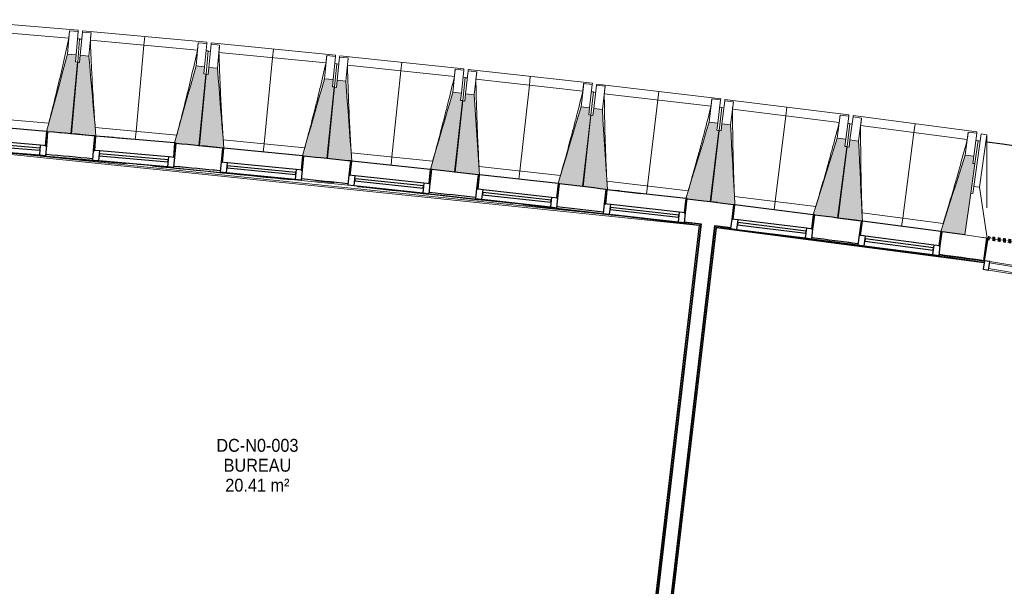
# Model space of a CAD drawing. Header units: millimetres. Extents: x 1909 to 61055, y -36590 to 14615.
# Tile 26 of 42: x 30325 to 37185, y -17809 to -13859. Entities that reach past the tile are written whole.
import ezdxf

# ---------------------------------------------------------------- set-up
doc = ezdxf.new("R2010")
doc.units = ezdxf.units.MM
doc.linetypes.add('Tiret', pattern=[2.5, 1.25, -1.25])
doc.layers.add('A-AREA', color=4, linetype='Tiret', lineweight=100, true_color=0x00ffff)
for name, color, linetype, lineweight in [('A-AREA-IDEN', 7, 'Continuous', 30), ('A-COLS', 7, 'Continuous', 18), ('A-FLOR', 7, 'Continuous', 25), ('A-FLOR-HRAL', 7, 'Continuous', 18), ('A-GENM', 7, 'Continuous', 18), ('A-GLAZ', 7, 'Continuous', 25), ('A-GLAZ-CURT', 7, 'Continuous', 18), ('A-GLAZ-CWMG', 7, 'Continuous', 18), ('A-WALL', 7, 'Continuous', 25), ('I-WALL', 7, 'Continuous', 25), ('S-BEAM', 7, 'Continuous', 18)]:
    doc.layers.add(name, color=color, linetype=linetype, lineweight=lineweight)
doc.styles.add('Arial_1', font='arial.ttf', dxfattribs={"width": 0.9, "height": 90})

# ---------------------------------------------------------------- blocks, each defined once
blk = doc.blocks.new('Panneau système - Vitré-356748-2021_015_1111_DCE_1_50_N0 FINI_SSI_GEN')
at = {"layer": 'A-GLAZ-CURT'}
for p, q in [((664, 20), (-664, 20)), ((-664, 20), (-664, -20)), ((664, -20), (664, 20)), ((-664, -20), (664, -20))]:
    blk.add_line(p, q, dxfattribs=at)
blk = doc.blocks.new('Meneau rectangulaire - AWS60_60x70-367281-2021_015_1111_DCE_1_50_N0 FINI_SSI_GEN')
at = {"layer": 'A-GLAZ-CWMG'}
for p, q in [((-2574.7, -15545.4), (-1263.7, -15757.4)), ((-2584.2, -15604.6), (-1273.3, -15816.6))]:
    blk.add_line(p, q, dxfattribs=at)
blk = doc.blocks.new('Meneau rectangulaire - AWS60_60x38-356571-2021_015_1111_DCE_1_50_N0 FINI_SSI_GEN')
at = {"layer": 'A-GLAZ-CWMG', "lineweight": 25}
for p, q in [((-38, 30), (0, 30)), ((-38, -30), (-38, 30)), ((0, 30), (0, -30)), ((0, -30), (-38, -30))]:
    blk.add_line(p, q, dxfattribs=at)
blk = doc.blocks.new('12_CORNIERE HABILLAGE - 12_CORNIERE HABILLAGE-370872-2021_015_1111_DCE_1_50_N0 FINI_SSI_GEN')
at = {"layer": 'A-GENM', "color": 8, "true_color": 0x808080}
for p, q in [((-3488.8, 158), (-3444.1, 158)), ((-3442.1, 160), (-3449.6, 160)), ((-3444.1, 158), (-3444.1, 0)), ((-3442.1, 0), (-3442.1, 160)), ((-3444.1, 0), (-3442.1, 0))]:
    blk.add_line(p, q, dxfattribs=at)
blk = doc.blocks.new('XXX_VIDE FENETRE - 550-377501-2021_015_1111_DCE_1_50_N0 FINI_SSI_GEN')
at = {"layer": 'A-GLAZ'}
for p, q in [((-285, 0), (-285, -100)), ((-275, 0), (-285, 0)), ((275, 0), (-275, 0)), ((-275, -100), (-275, 0)), ((285, 0), (275, 0)), ((275, 0), (275, -100)), ((285, -100), (285, 0)), ((-285, -100), (-275, -100)), ((-240, -100), (-285, -100)), ((-285, -100), (-285, -167.5)), ((-240, -167.5), (-240, -100)), ((240, -100), (-240, -100)), ((240, -100), (240, -167.5)), ((285, -100), (240, -100)), ((275, -100), (285, -100)), ((285, -167.5), (285, -100)), ((-285, -167.5), (-240, -167.5)), ((-240, -167.5), (240, -167.5)), ((240, -167.5), (285, -167.5))]:
    blk.add_line(p, q, dxfattribs=at)
at = {"layer": 'A-GLAZ', "color": 173, "true_color": 0x5c63b1}
for p, q in [((240, -120), (-240, -120)), ((-240, -120), (-240, -135)), ((-240, -135), (240, -135)), ((240, -135), (240, -120))]:
    blk.add_line(p, q, dxfattribs=at)
blk = doc.blocks.new('Garde-corps - Garde-corps-505843-2021_015_1111_DCE_1_50_N0 FINI_SSI_GEN')
at = {"layer": 'A-FLOR-HRAL'}
for p, q in [((-9825.2, -14754.7), (-4600.3, -15294.7)), ((-9591.9, -14768.4), (-4588.7, -15285.5)), ((-8517.7, -14869.2), (-8488.4, -14872)), ((-8258.5, -14881.8), (-8097.5, -14897.3)), ((-8084.4, -14898.6), (-7936.5, -14913)), ((-7981.2, -14920.5), (-7771.3, -14941.2)), ((-7273.8, -14982.5), (-7144.3, -14995.9)), ((-6635.1, -15058.7), (-6618.7, -15060.5)), ((-6556.6, -15067.2), (-6458.6, -15077.8)), ((-6479.6, -15063.6), (-6333.6, -15079.5)), ((-6318.2, -15081.2), (-6156.9, -15099.1)), ((-4600.3, -15294.7), (-4938.3, -18181)), ((-4598.5, -15293.3), (-4936.9, -18182.8)), ((-4596.6, -15291.7), (-4935.4, -18184.8)), ((-4588.7, -15285.5), (-4929.1, -18192.7)), ((-4701.1, -15268.7), (-4595.5, -15281.7))]:
    blk.add_line(p, q, dxfattribs=at)
at = {"layer": 'A-FLOR-HRAL', "flags": 128}
for points in [[(-4600.3, -15294.7), (-4600.3, -15294.7), (-4600.2, -15294.6), (-4600.1, -15294.5), (-4599.9, -15294.3), (-4599.6, -15294.1), (-4599.4, -15294), (-4599.2, -15293.8), (-4598.9, -15293.6), (-4598.7, -15293.4), (-4598.5, -15293.3)], [(-4596.6, -15291.7), (-4592.6, -15288.6), (-4588.7, -15285.5)], [(-4588.7, -15285.5), (-4588.5, -15285.4), (-4588.2, -15285.2), (-4587.7, -15284.8), (-4587.2, -15284.4), (-4586.6, -15283.9), (-4586, -15283.4), (-4585.4, -15282.9)]]:
    blk.add_lwpolyline(points, dxfattribs=at)
at = {"layer": 'A-FLOR-HRAL'}
for radius, start, end in [(137273, 83.001273, 85.19666), (137271.2, 84.911937, 85.195943), (137269.6, 84.677453, 85.195271), (137283.1, 84.777165, 84.913087), (137269.6, 84.193646, 84.601317), (137283.1, 84.030833, 84.166322), (137269.6, 83.602126, 84.001978), (137271.2, 83.550483, 83.770246), (137269.6, 83.002675, 83.51766), (137283.1, 83.283636, 83.419558), (137271.2, 83.001996, 83.285881)]:
    blk.add_arc((-21322.9, -151541.9), radius, start, end, dxfattribs=at)
blk = doc.blocks.new('Garde-corps - Garde-corps-506028-2021_015_1111_DCE_1_50_N0 FINI_SSI_GEN')
at = {"layer": 'A-FLOR-HRAL'}
for p, q in [((-4835.2, -18259), (-4488.4, -15297.9)), ((-4488.4, -15297.9), (-4380.4, -15312)), ((-4834.3, -18312.6), (-4482.2, -15305.8)), ((-4832.8, -18314.6), (-4480.6, -15307.8)), ((-4831.3, -18316.4), (-4479.2, -15309.6)), ((-4480.6, -15307.8), (-4479.2, -15307.9)), ((-4479.2, -15309.6), (-2614.4, -15553.2)), ((-3815.2, -15385.8), (-3493.3, -15427.8)), ((-2928.1, -15501.6), (-2612.7, -15542.8)), ((-2615.8, -15539.3), (-2612.2, -15539.8))]:
    blk.add_line(p, q, dxfattribs=at)
at = {"layer": 'A-FLOR-HRAL', "flags": 128}
blk.add_lwpolyline([(-4482.2, -15305.8), (-4485.3, -15301.9), (-4488.4, -15297.9)], dxfattribs=at)
at = {"layer": 'A-FLOR-HRAL'}
for radius, start, end in [(137273, 82.166733, 82.953168), (137269.6, 82.166766, 82.951749), (137271.2, 82.16675, 82.559535)]:
    blk.add_arc((-21322.9, -151541.9), radius, start, end, dxfattribs=at)
for points, knots in [([(-4488.4, -15297.9), (-4488.4, -15297.9), (-4488.4, -15297.9), (-4488.5, -15297.8), (-4488.5, -15297.8), (-4488.6, -15297.7), (-4488.6, -15297.6), (-4488.7, -15297.5), (-4488.8, -15297.4), (-4488.8, -15297.3), (-4488.9, -15297.2), (-4489, -15297.1), (-4489.1, -15297), (-4489.2, -15296.8), (-4489.3, -15296.7), (-4489.5, -15296.5), (-4489.6, -15296.4), (-4489.7, -15296.3), (-4489.8, -15296.1), (-4490.1, -15295.7), (-4490.5, -15295.2), (-4490.9, -15294.7), (-4491, -15294.5)], [0, 0, 0, 0, 0.071429, 0.107143, 0.142857, 0.178571, 0.214286, 0.25, 0.285714, 0.321429, 0.357143, 0.392857, 0.428571, 0.464286, 0.5, 0.535714, 0.571429, 0.607143, 0.642857, 0.714286, 0.857143, 1, 1, 1, 1]), ([(-4479.2, -15309.6), (-4479.2, -15309.6), (-4479.2, -15309.6), (-4479.3, -15309.5), (-4479.4, -15309.4), (-4479.5, -15309.3), (-4479.6, -15309.1), (-4479.8, -15308.9), (-4479.9, -15308.7), (-4480.1, -15308.5), (-4480.3, -15308.3), (-4480.4, -15308), (-4480.6, -15307.9), (-4480.6, -15307.8)], [0.075, 0.075, 0.075, 0.075, 0.15, 0.2125, 0.275, 0.35, 0.425, 0.5, 0.6, 0.7, 0.775, 0.85, 1, 1, 1, 1])]:
    blk.add_open_spline(points, degree=3, knots=knots, dxfattribs=at)
blk = doc.blocks.new('B02_ARC_rvt-1-2021_015_1111_DCE_1_50_N0 FINI_SSI_GEN')
at = {"layer": 'A-AREA'}
blk.add_line((-2594, -15380.8), (-2588.7, -15381.5), dxfattribs=at)
blk.add_arc((-21322.9, -151541.9), 137443.1, 79.294939, 82.165076, dxfattribs=at)
at = {"layer": 'A-FLOR'}
for p, q in [((-9044.9, -14648.3), (-9054.9, -14647.4)), ((-6460.5, -14904.7), (-6462.9, -14904.4)), ((-7208.7, -14986.2), (-7273.6, -14979.6)), ((-7143.9, -14993), (-7207.8, -14986.3)), ((-5153.7, -15053.2), (-5179.4, -15050.1)), ((-3557.9, -15413.1), (-3562.8, -15412.4)), ((-3539.6, -15415.4), (-3545.1, -15414.7))]:
    blk.add_line(p, q, dxfattribs=at)
at = {"layer": 'A-WALL'}
for p, q in [((-4566.6, -15123.2), (-4566.7, -15124)), ((-4472.3, -15134.2), (-4566.6, -15123.2)), ((-4472.4, -15135.6), (-4472.3, -15134.2)), ((-4585.3, -15282.9), (-4926.5, -18196)), ((-4832.1, -18207), (-4491, -15294.5))]:
    blk.add_line(p, q, dxfattribs=at)
at = {"layer": 'I-WALL'}
for p, q in [((-8812.7, -14671.1), (-8812.5, -14669.3)), ((-5249.5, -15043.6), (-5249.3, -15041.9)), ((-5239.5, -15043), (-5006.2, -15070.7)), ((-2747.4, -15359.8), (-2906.6, -15338.2)), ((-2615.8, -15539.3), (-2594.1, -15381.3))]:
    blk.add_line(p, q, dxfattribs=at)
at = {"layer": 'I-WALL', "flags": 128}
for points in [[(-4566.7, -15124), (-4625, -15116.8), (-4683.3, -15109.7)], [(-4360.1, -15149.5), (-4416.3, -15142.6), (-4472.4, -15135.6)], [(-4701.1, -15268.7), (-4643.2, -15275.8), (-4585.3, -15282.9)], [(-4491, -15294.5), (-4435.5, -15301.4), (-4379.9, -15308.3)]]:
    blk.add_lwpolyline(points, dxfattribs=at)
at = {"layer": 'I-WALL'}
for radius, start, end in [(137443.1, 84.777576, 84.91334), (137443.1, 84.671198, 84.773454), (137443.1, 84.404192, 84.539953), (137283.1, 84.777165, 84.913087), (137443.1, 84.03081, 84.166576), (137283.1, 84.404215, 84.539265), (137443.1, 83.657428, 83.793194), (137283.1, 84.030833, 84.166323), (137443.1, 83.284048, 83.419812), (137283.1, 83.657451, 83.79294), (137283.1, 83.283636, 83.419558), (137443.1, 82.537283, 82.673048), (137283.1, 82.537305, 82.672794), (137283.1, 82.168129, 82.299412)]:
    blk.add_arc((-21322.9, -151541.9), radius, start, end, dxfattribs=at)
at = {"layer": 'A-FLOR-HRAL', "lineweight": 18}
for name in ['Garde-corps - Garde-corps-505843-2021_015_1111_DCE_1_50_N0 FINI_SSI_GEN', 'Garde-corps - Garde-corps-506028-2021_015_1111_DCE_1_50_N0 FINI_SSI_GEN']:
    blk.add_blockref(name, (0, 0), dxfattribs=at)
at = {"layer": 'A-GENM', "lineweight": 18, "rotation": 350.8152769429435}
blk.add_blockref('12_CORNIERE HABILLAGE - 12_CORNIERE HABILLAGE-370872-2021_015_1111_DCE_1_50_N0 FINI_SSI_GEN', (785.8, -16088.8), dxfattribs=at)
at = {"layer": 'A-GLAZ', "lineweight": 18}
for p, rotation in [((-9420.8, -14614.9), 355.1300079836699), ((-8528.7, -14695.3), 355.1300079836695), ((-7637.2, -14781.6), 354.383875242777), ((-6746.2, -14873.7), 354.0108088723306), ((-5855.9, -14971.6), 353.6377425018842), ((-4966.3, -15075.2), 353.6377425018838), ((-4077.3, -15184.7), 352.8916097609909), ((-3189.1, -15299.9), 352.5185433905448)]:
    blk.add_blockref('XXX_VIDE FENETRE - 550-377501-2021_015_1111_DCE_1_50_N0 FINI_SSI_GEN', p, dxfattribs=dict(at, rotation=rotation))
at = {"layer": 'A-GLAZ-CURT', "lineweight": 18, "rotation": 170.8152769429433}
blk.add_blockref('Panneau système - Vitré-356748-2021_015_1111_DCE_1_50_N0 FINI_SSI_GEN', (-1924, -15681), dxfattribs=at)
at = {"layer": 'A-GLAZ-CWMG', "lineweight": 18, "extrusion": (0, 0, -1), "rotation": 9.184723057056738}
blk.add_blockref('Meneau rectangulaire - AWS60_60x38-356571-2021_015_1111_DCE_1_50_N0 FINI_SSI_GEN', (2617, -15569), dxfattribs=at)
at = {"layer": 'A-GLAZ-CWMG', "lineweight": 18}
blk.add_blockref('Meneau rectangulaire - AWS60_60x70-367281-2021_015_1111_DCE_1_50_N0 FINI_SSI_GEN', (0, 0), dxfattribs=at)
blk = doc.blocks.new('20_MUR PREFA_01 - Type 1-3119337-2021_015_1111_DCE_1_50_N0 FINI_SSI_GEN')
at = {"layer": 'A-GENM'}
for p, q in [((0, 722.1), (0, 661.4)), ((0, 661.4), (0, 58.5)), ((0, 0.7), (0, 58.5))]:
    blk.add_line(p, q, dxfattribs=at)
blk = doc.blocks.new('26_POTEAU GAUCHE - MODULE_05-3157953-2021_015_1111_DCE_1_50_N0 FINI_SSI_GEN')
at = {"layer": 'A-COLS'}
for p, q in [((-435, 713), (-395, 713)), ((-435, 344), (-435, 713)), ((-395, 713), (-324.2, 208.1)), ((-395, 344), (-395, 713)), ((-450, 663), (-435, 663)), ((-450, 294), (-450, 500.9)), ((-435, 294), (-435, 344)), ((-435, 344), (-395, 344)), ((-395, 344), (-295, 0)), ((-450, 0), (-450, 294)), ((-450, 294), (-435, 294)), ((-295, 0), (-450, 0))]:
    blk.add_line(p, q, dxfattribs=at)
blk = doc.blocks.new('B02_DC_STR_rvt-1-2021_015_1111_DCE_1_50_N0 FINI_SSI_GEN')
at = {"layer": 'S-BEAM', "lineweight": 5, "true_color": 0x787878}
for points in [[(-8972.4, -14653.8), (-8929.9, -14154.7), (-8944.9, -14153.4), (-8940.6, -14103.6), (-9000.4, -14098.5), (-9146.6, -14638.2), (-9136.8, -14639.1), (-9136.8, -14639.8), (-9073.6, -14645.1)], [(-8802.6, -14670.9), (-8851.8, -14113.2), (-8911.6, -14107.7), (-8916.2, -14157.5), (-8931.1, -14156.1), (-8976.9, -14654.9), (-8808.8, -14670.3)], [(-8080.6, -14737.1), (-8034.9, -14238.3), (-8049.8, -14237), (-8045.2, -14187.2), (-8105, -14181.7), (-8254.2, -14718.7), (-8244.7, -14719.5), (-8244.7, -14722.1), (-8100.7, -14735.3)], [(-7911, -14754.7), (-7956.5, -14197.3), (-8016.2, -14191.5), (-8021.1, -14241.2), (-8036.1, -14239.8), (-8085.1, -14738.3), (-7920.9, -14754.4), (-7920.8, -14753.7), (-7916.6, -14754.1)], [(-7189.4, -14826.3), (-7140.4, -14327.8), (-7155.3, -14326.4), (-7150.4, -14276.6), (-7210.1, -14270.7), (-7363.4, -14808.5), (-7353.5, -14809.5), (-7353.5, -14810.2), (-7286.8, -14816.7)], [(-7019.9, -14845), (-7061.8, -14287.3), (-7121.5, -14281.1), (-7126.7, -14330.8), (-7141.6, -14329.2), (-7193.9, -14827.4), (-7029.8, -14844.6), (-7029.7, -14843.9), (-7025.1, -14844.4)], [(-6298.8, -14921.3), (-6246.5, -14423.1), (-6261.4, -14421.6), (-6256.2, -14371.9), (-6315.9, -14365.6), (-6472.6, -14902.4), (-6462.8, -14903.4), (-6462.8, -14904.1), (-6312.6, -14919.9)], [(-6129.3, -14941.1), (-6167.6, -14383.2), (-6227.3, -14376.5), (-6232.8, -14426.2), (-6247.7, -14424.6), (-6303.2, -14922.4), (-6139.2, -14940.7), (-6138.9, -14940), (-6134.1, -14940.5)], [(-5408.8, -15022.1), (-5353.3, -14524.3), (-5368.2, -14522.6), (-5362.6, -14472.9), (-5422.3, -14466.3), (-5582.5, -15002), (-5572.7, -15003.1), (-5572.7, -15003.8), (-5502.5, -15011.7)], [(-5239.4, -15043.7), (-5274.1, -14484.8), (-5333.7, -14477.8), (-5339.6, -14527.4), (-5354.5, -14525.7), (-5413.2, -15023.1), (-5239.6, -15043.6)], [(-4519.4, -15128.7), (-4460.7, -14631.2), (-4475.6, -14629.5), (-4469.7, -14579.8), (-4529.3, -14572.8), (-4692.5, -15105.7), (-4683, -15106.8), (-4683, -15109.4), (-4524.4, -15128.1)], [(-4350.3, -15150.6), (-4381.3, -14592.3), (-4440.9, -14584.9), (-4447, -14634.5), (-4461.9, -14632.6), (-4523.9, -15129.7), (-4360.2, -15150.1), (-4360.1, -15149.4), (-4354.1, -15150.2)], [(-3630.8, -15241), (-3568.8, -14744), (-3583.7, -14742.1), (-3577.5, -14692.5), (-3637.1, -14685.1), (-3804.3, -15218.7), (-3794.5, -15220), (-3794.5, -15220.6), (-3720.8, -15229.8)], [(-3461.8, -15264.1), (-3489.2, -14705.6), (-3548.7, -14697.8), (-3555.2, -14747.3), (-3570.1, -14745.4), (-3635.3, -15242), (-3471.7, -15263.5), (-3471.6, -15262.8), (-3465.2, -15263.7)], [(-2747.3, -15358.6), (-2678.8, -14864), (-2678, -14864.1), (-2677.8, -14862.6), (-2692.6, -14860.6), (-2686.1, -14811), (-2745.6, -14803.2), (-2916.3, -15335.7), (-2906.5, -15337), (-2906.5, -15337.7), (-2747.5, -15358.6)]]:
    blk.add_hatch(color=8, dxfattribs=at).paths.add_polyline_path(points)
at = {"layer": 'A-FLOR'}
blk.add_arc((-21384.2, -152545.4), 139107.1, 79.323004, 82.237507, dxfattribs=at)
at = {"layer": 'S-BEAM'}
for p, q in [((-8926.1, -13933), (-9792.9, -13859.2)), ((-8991.2, -13988.3), (-9738.1, -13924.7)), ((-8986.6, -13937), (-9000.4, -14098.5)), ((-8986.7, -13937.2), (-8986.6, -13937)), ((-8986.6, -13937), (-8926.8, -13942.1)), ((-8926.8, -13942.1), (-8940.6, -14103.6)), ((-8916.1, -13993.2), (-8931.1, -13991.9)), ((-8916.1, -13993.2), (-8929.9, -14154.7)), ((-8926.1, -13933), (-8926.8, -13942.1)), ((-8901.3, -13996), (-8916.3, -13994.7)), ((-8911.6, -14107.7), (-8896.8, -13946.3)), ((-8896.8, -13946.3), (-8896, -13937.2)), ((-8896.8, -13946.3), (-8837, -13951.7)), ((-8029.6, -14016.7), (-8896, -13937.2)), ((-8851.8, -14113.2), (-8837, -13951.7)), ((-8837, -13951.7), (-8837, -13952)), ((-8095.1, -14071.6), (-8841.5, -14003.1)), ((-8090.2, -14020.3), (-8105, -14181.7)), ((-8090.2, -14020.3), (-8030.4, -14025.8)), ((-8090.2, -14020.5), (-8090.2, -14020.3)), ((-8030.4, -14025.8), (-8045.2, -14187.2)), ((-8029.6, -14016.7), (-8030.4, -14025.8)), ((-8016.2, -14191.5), (-8000.4, -14030.1)), ((-8000.4, -14030.1), (-7999.5, -14021.1)), ((-8000.4, -14030.1), (-7940.7, -14036)), ((-7133.7, -14106.3), (-7999.5, -14021.1)), ((-7956.5, -14197.3), (-7940.7, -14036)), ((-7940.7, -14036), (-7940.7, -14036.3)), ((-8940.6, -14103.6), (-9000.4, -14098.5)), ((-8944.9, -14153.4), (-8940.6, -14103.6)), ((-8911.6, -14107.7), (-8916.2, -14157.5)), ((-8851.8, -14113.2), (-8911.6, -14107.7)), ((-8020.1, -14076.9), (-8035, -14075.5)), ((-8020.1, -14076.9), (-8034.9, -14238.3)), ((-8005.3, -14079.9), (-8020.2, -14078.4)), ((-7199.5, -14160.7), (-7945.5, -14087.4)), ((-7194.3, -14109.4), (-7210.1, -14270.7)), ((-7194.3, -14109.4), (-7134.6, -14115.3)), ((-7194.3, -14109.7), (-7194.3, -14109.4)), ((-7134.6, -14115.3), (-7150.4, -14276.6)), ((-7133.7, -14106.3), (-7134.6, -14115.3)), ((-7121.5, -14281.1), (-7104.5, -14119.9)), ((-7104.5, -14119.9), (-7103.6, -14110.9)), ((-7104.5, -14119.9), (-7044.9, -14126.1)), ((-6238.3, -14201.6), (-7103.6, -14110.9)), ((-7061.8, -14287.3), (-7044.9, -14126.1)), ((-7044.9, -14126.1), (-7044.9, -14126.4)), ((-8931.1, -14156.1), (-8976.9, -14654.9)), ((-8972.4, -14653.8), (-8929.9, -14154.7)), ((-8929.9, -14154.7), (-8944.9, -14153.4)), ((-8916.2, -14157.5), (-8931.1, -14156.1)), ((-8045.2, -14187.2), (-8105, -14181.7)), ((-8049.8, -14237), (-8045.2, -14187.2)), ((-8016.2, -14191.5), (-8021.1, -14241.2)), ((-7956.5, -14197.3), (-8016.2, -14191.5)), ((-7124.5, -14166.5), (-7140.4, -14327.8)), ((-7124.5, -14166.5), (-7139.4, -14165)), ((-7109.8, -14169.6), (-7124.7, -14168)), ((-6304.6, -14255.7), (-7050, -14177.4)), ((-8036.1, -14239.8), (-8085.1, -14738.3)), ((-8080.6, -14737.1), (-8034.9, -14238.3)), ((-8034.9, -14238.3), (-8049.8, -14237)), ((-8021.1, -14241.2), (-8036.1, -14239.8)), ((-6299, -14204.4), (-6315.9, -14365.6)), ((-6299, -14204.4), (-6239.3, -14210.6)), ((-6299, -14204.6), (-6299, -14204.4)), ((-6239.3, -14210.6), (-6256.2, -14371.9)), ((-6229.6, -14261.9), (-6246.5, -14423.1)), ((-6229.6, -14261.9), (-6244.5, -14260.4)), ((-6238.3, -14201.6), (-6239.3, -14210.6)), ((-6214.8, -14265.1), (-6229.7, -14263.5)), ((-6227.3, -14376.5), (-6209.3, -14215.4)), ((-6209.3, -14215.4), (-6208.3, -14206.4)), ((-6209.3, -14215.4), (-6149.7, -14222.1)), ((-5343.7, -14302.8), (-6208.3, -14206.4)), ((-6167.6, -14383.2), (-6149.7, -14222.1)), ((-6149.7, -14222.1), (-6149.7, -14222.3)), ((-7150.4, -14276.6), (-7210.1, -14270.7)), ((-7141.6, -14329.2), (-7193.9, -14827.4)), ((-7189.4, -14826.3), (-7140.4, -14327.8)), ((-7155.3, -14326.4), (-7150.4, -14276.6)), ((-7140.4, -14327.8), (-7155.3, -14326.4)), ((-7126.7, -14330.8), (-7141.6, -14329.2)), ((-7121.5, -14281.1), (-7126.7, -14330.8)), ((-7061.8, -14287.3), (-7121.5, -14281.1)), ((-5410.2, -14356.4), (-6155.2, -14273.4)), ((-5404.3, -14305.2), (-5422.3, -14466.3)), ((-5404.4, -14305.4), (-5404.3, -14305.2)), ((-5404.3, -14305.2), (-5344.7, -14311.8)), ((-5344.7, -14311.8), (-5362.6, -14472.9)), ((-5343.7, -14302.8), (-5344.7, -14311.8)), ((-5333.7, -14477.8), (-5314.7, -14316.8)), ((-5314.7, -14316.8), (-5313.7, -14307.8)), ((-5314.7, -14316.8), (-5255.1, -14323.8)), ((-4449.7, -14409.9), (-5313.7, -14307.8)), ((-5274.1, -14484.8), (-5255.1, -14323.8)), ((-5255.1, -14323.8), (-5255.1, -14324.1)), ((-6256.2, -14371.9), (-6315.9, -14365.6)), ((-6261.4, -14421.6), (-6256.2, -14371.9)), ((-6227.3, -14376.5), (-6232.8, -14426.2)), ((-6167.6, -14383.2), (-6227.3, -14376.5)), ((-5335.3, -14363.2), (-5353.3, -14524.3)), ((-5335.3, -14363.2), (-5350.2, -14361.5)), ((-5320.6, -14366.5), (-5335.5, -14364.7)), ((-4516.6, -14463), (-5260.9, -14375.1)), ((-6247.7, -14424.6), (-6303.2, -14922.4)), ((-6298.8, -14921.3), (-6246.5, -14423.1)), ((-6246.5, -14423.1), (-6261.4, -14421.6)), ((-6232.8, -14426.2), (-6247.7, -14424.6)), ((-5362.6, -14472.9), (-5422.3, -14466.3)), ((-5368.2, -14522.6), (-5362.6, -14472.9)), ((-4510.3, -14411.8), (-4529.3, -14572.8)), ((-4510.4, -14412.1), (-4510.3, -14411.8)), ((-4510.3, -14411.8), (-4450.7, -14418.8)), ((-4450.7, -14418.8), (-4469.7, -14579.8)), ((-4441.7, -14470.3), (-4460.7, -14631.2)), ((-4441.7, -14470.3), (-4456.6, -14468.5)), ((-4449.7, -14409.9), (-4450.7, -14418.8)), ((-4427, -14473.6), (-4441.9, -14471.8)), ((-4440.9, -14584.9), (-4420.8, -14424)), ((-4420.8, -14424), (-4419.7, -14415)), ((-4420.8, -14424), (-4361.3, -14431.4)), ((-3556.4, -14522.7), (-4419.7, -14415)), ((-4381.3, -14592.3), (-4361.3, -14431.4)), ((-4361.3, -14431.4), (-4361.3, -14431.7)), ((-9700.1, -14533.1), (-9131.6, -14581.5)), ((-5354.5, -14525.7), (-5413.2, -15023.1)), ((-5408.8, -15022.1), (-5353.3, -14524.3)), ((-5353.3, -14524.3), (-5368.2, -14522.6)), ((-5339.6, -14527.4), (-5354.5, -14525.7)), ((-5333.7, -14477.8), (-5339.6, -14527.4)), ((-5274.1, -14484.8), (-5333.7, -14477.8)), ((-3623.6, -14575.4), (-4367.4, -14482.6)), ((-3617, -14524.2), (-3637.1, -14685.1)), ((-3617.1, -14524.5), (-3617, -14524.2)), ((-3617, -14524.2), (-3557.5, -14531.7)), ((-3557.5, -14531.7), (-3577.5, -14692.5)), ((-3556.4, -14522.7), (-3557.5, -14531.7)), ((-3548.7, -14697.8), (-3527.6, -14537)), ((-3527.6, -14537), (-3526.4, -14528.1)), ((-3527.6, -14537), (-3468.1, -14544.8)), ((-2663.8, -14641.3), (-3526.4, -14528.1)), ((-8807.5, -14611.7), (-8239.4, -14663.8)), ((-4469.7, -14579.8), (-4529.3, -14572.8)), ((-4475.6, -14629.5), (-4469.7, -14579.8)), ((-4440.9, -14584.9), (-4447, -14634.5)), ((-4381.3, -14592.3), (-4440.9, -14584.9)), ((-3548.8, -14583.1), (-3568.8, -14744)), ((-3548.8, -14583.1), (-3563.7, -14581.3)), ((-3534.1, -14586.6), (-3549, -14584.7)), ((-3489.2, -14705.6), (-3468.1, -14544.8)), ((-2731.5, -14693.6), (-3474.6, -14596)), ((-3468.1, -14544.8), (-3468.1, -14545.1)), ((-9136.9, -14639.7), (-8972.4, -14653.8)), ((-8976.9, -14654.9), (-8802.6, -14670.9)), ((-8528.7, -14695.3), (-8802.7, -14670.2)), ((-4461.9, -14632.6), (-4523.9, -15129.7)), ((-4519.4, -15128.7), (-4460.7, -14631.2)), ((-4460.7, -14631.2), (-4475.6, -14629.5)), ((-4447, -14634.5), (-4461.9, -14632.6)), ((-2724.5, -14642.5), (-2745.6, -14803.2)), ((-2724.6, -14642.7), (-2724.5, -14642.5)), ((-2724.5, -14642.5), (-2665, -14650.3)), ((-2665, -14650.3), (-2686.1, -14811)), ((-2663.8, -14641.3), (-2665, -14650.3)), ((-8244.9, -14722.1), (-8080.6, -14737.1)), ((-8085.1, -14738.3), (-7920.9, -14754.4)), ((-7915.4, -14696.2), (-7347.6, -14752)), ((-3577.5, -14692.5), (-3637.1, -14685.1)), ((-3570.1, -14745.4), (-3635.3, -15242)), ((-3630.8, -15241), (-3568.8, -14744)), ((-3583.7, -14742.1), (-3577.5, -14692.5)), ((-3568.8, -14744), (-3583.7, -14742.1)), ((-3555.2, -14747.3), (-3570.1, -14745.4)), ((-3548.7, -14697.8), (-3555.2, -14747.3)), ((-3489.2, -14705.6), (-3548.7, -14697.8)), ((-2656.6, -14701.8), (-2677.8, -14862.6)), ((-2656.6, -14701.8), (-2671.5, -14699.9)), ((-7353.7, -14810.2), (-7189.4, -14826.3)), ((-7023.9, -14786.4), (-6456.5, -14846)), ((-2686.1, -14811), (-2745.6, -14803.2)), ((-2692.6, -14860.6), (-2686.1, -14811)), ((-7193.9, -14827.4), (-7029.8, -14844.6)), ((-6133, -14882.5), (-5566, -14945.7)), ((-2677.8, -14862.6), (-2692.6, -14860.6)), ((-2678, -14864.1), (-2677.8, -14862.6)), ((-6462.9, -14904.1), (-6298.8, -14921.3)), ((-6303.2, -14922.4), (-6139.2, -14940.7)), ((-5572.8, -15003.8), (-5408.8, -15022.1)), ((-5413.2, -15023.1), (-5239.4, -15043.7)), ((-5242.8, -14984.4), (-4676.2, -15051.3)), ((-4966.3, -15075.2), (-5239.5, -15043)), ((-4353.2, -15092), (-3787.1, -15162.6)), ((-4683.3, -15109.3), (-4519.4, -15128.7)), ((-4523.9, -15129.7), (-4360.2, -15150.1)), ((-3794.6, -15220.6), (-3630.8, -15241)), ((-3464.3, -15205.5), (-2898.7, -15279.8)), ((-3635.3, -15242), (-3471.7, -15263.5)), ((-2906.6, -15337.7), (-2747.2, -15358.6))]:
    blk.add_line(p, q, dxfattribs=at)
at = {"layer": 'S-BEAM', "flags": 128}
for points in [[(-8991.2, -13988.3), (-8990.3, -13978.1), (-8989.4, -13967.9), (-8988.5, -13957.7), (-8987.6, -13947.4), (-8986.7, -13937.2)], [(-8837, -13952), (-8837.9, -13962.2), (-8838.8, -13972.4), (-8839.7, -13982.7), (-8840.6, -13992.9), (-8841.5, -14003.1)], [(-8095.1, -14071.6), (-8094.1, -14061.4), (-8093.2, -14051.2), (-8092.2, -14041), (-8091.2, -14030.7), (-8090.2, -14020.5)], [(-7940.7, -14036.3), (-7941.6, -14046.5), (-7942.6, -14056.7), (-7943.5, -14066.9), (-7944.5, -14077.1), (-7945.5, -14087.4)], [(-9000.4, -14098.5), (-9018.7, -14166), (-9037, -14233.6), (-9055.3, -14301.1), (-9073.6, -14368.7), (-9091.9, -14436.2), (-9110.2, -14503.8), (-9128.5, -14571.4), (-9146.6, -14638.2)], [(-8802.6, -14670.9), (-8808.8, -14601.2), (-8814.9, -14531.5), (-8821.1, -14461.7), (-8827.2, -14392), (-8833.4, -14322.3), (-8839.5, -14252.6), (-8845.7, -14182.9), (-8851.8, -14113.2)], [(-7199.5, -14160.7), (-7198.5, -14150.5), (-7197.5, -14140.3), (-7196.4, -14130.1), (-7195.4, -14119.9), (-7194.3, -14109.7)], [(-7044.9, -14126.4), (-7045.9, -14136.6), (-7046.9, -14146.8), (-7048, -14157), (-7049, -14167.2), (-7050, -14177.4)], [(-8105, -14181.7), (-8123.7, -14249.1), (-8142.5, -14316.6), (-8161.2, -14384), (-8179.9, -14451.4), (-8198.7, -14518.9), (-8217.4, -14586.3), (-8236.2, -14653.7), (-8254.2, -14718.7)], [(-7911, -14754.7), (-7916.6, -14685.6), (-7922.3, -14615.9), (-7928, -14546.1), (-7933.7, -14476.4), (-7939.4, -14406.6), (-7945.1, -14336.8), (-7950.8, -14267.1), (-7956.5, -14197.3)], [(-6304.6, -14255.7), (-6303.5, -14245.4), (-6302.4, -14235.2), (-6301.2, -14225), (-6300.1, -14214.8), (-6299, -14204.6)], [(-6149.7, -14222.3), (-6150.8, -14232.5), (-6151.9, -14242.7), (-6153, -14252.9), (-6154.1, -14263.2), (-6155.2, -14273.4)], [(-7210.1, -14270.7), (-7229.3, -14338), (-7248.5, -14405.3), (-7267.7, -14472.7), (-7286.8, -14540), (-7306, -14607.3), (-7325.2, -14674.6), (-7344.4, -14741.9), (-7363.4, -14808.5)], [(-7019.9, -14845), (-7025.1, -14775.9), (-7030.3, -14706.1), (-7035.5, -14636.3), (-7040.8, -14566.5), (-7046, -14496.7), (-7051.3, -14426.9), (-7056.5, -14357.1), (-7061.8, -14287.3)], [(-5410.2, -14356.4), (-5409.1, -14346.2), (-5407.9, -14336), (-5406.7, -14325.8), (-5405.5, -14315.6), (-5404.4, -14305.4)], [(-5255.1, -14324.1), (-5256.3, -14334.3), (-5257.5, -14344.5), (-5258.6, -14354.7), (-5259.8, -14364.9), (-5260.9, -14375.1)], [(-6315.9, -14365.6), (-6335.5, -14432.8), (-6355.1, -14500), (-6374.7, -14567.1), (-6394.3, -14634.3), (-6414, -14701.5), (-6433.6, -14768.7), (-6453.2, -14835.9), (-6472.6, -14902.4)], [(-6129.3, -14941.1), (-6134.1, -14871.9), (-6138.9, -14802.1), (-6143.7, -14732.3), (-6148.5, -14662.5), (-6153.3, -14592.6), (-6158.1, -14522.8), (-6162.8, -14453), (-6167.6, -14383.2)], [(-5422.3, -14466.3), (-5442.3, -14533.3), (-5462.4, -14600.4), (-5482.4, -14667.4), (-5502.5, -14734.5), (-5522.5, -14801.5), (-5542.6, -14868.6), (-5562.6, -14935.7), (-5582.5, -15002)], [(-4516.6, -14463), (-4515.3, -14452.8), (-4514.1, -14442.6), (-4512.9, -14432.4), (-4511.6, -14422.2), (-4510.4, -14412.1)], [(-4361.3, -14431.7), (-4362.5, -14441.9), (-4363.7, -14452.1), (-4364.9, -14462.3), (-4366.2, -14472.5), (-4367.4, -14482.6)], [(-5239.4, -15043.7), (-5243.8, -14973.8), (-5248.1, -14903.9), (-5252.5, -14834.1), (-5256.8, -14764.2), (-5261.1, -14694.4), (-5265.5, -14624.5), (-5269.8, -14554.7), (-5274.1, -14484.8)], [(-3623.6, -14575.4), (-3622.3, -14565.2), (-3621, -14555), (-3619.7, -14544.9), (-3618.4, -14534.7), (-3617.1, -14524.5)], [(-4529.3, -14572.8), (-4549.8, -14639.7), (-4570.3, -14706.6), (-4590.8, -14773.5), (-4611.3, -14840.5), (-4631.8, -14907.4), (-4652.3, -14974.3), (-4672.7, -15041.2), (-4692.5, -15105.7)], [(-4350.3, -15150.6), (-4354.1, -15081.5), (-4358, -15011.6), (-4361.9, -14941.7), (-4365.8, -14871.8), (-4369.7, -14801.9), (-4373.6, -14732), (-4377.4, -14662.2), (-4381.3, -14592.3)], [(-3468.1, -14545.1), (-3469.4, -14555.3), (-3470.7, -14565.5), (-3472, -14575.7), (-3473.3, -14585.8), (-3474.6, -14596)], [(-2731.5, -14693.6), (-2730.1, -14683.4), (-2728.7, -14673.3), (-2727.3, -14663.1), (-2725.9, -14652.9), (-2724.6, -14642.7)], [(-3637.1, -14685.1), (-3658, -14751.9), (-3678.9, -14818.7), (-3699.9, -14885.5), (-3720.8, -14952.2), (-3741.7, -15019), (-3762.6, -15085.8), (-3783.6, -15152.6), (-3804.3, -15218.7)], [(-3468.7, -15124.7), (-3472.1, -15055.1), (-3475.5, -14985.2), (-3478.9, -14915.3), (-3482.4, -14845.4), (-3485.8, -14775.5), (-3489.2, -14705.6)], [(-2745.6, -14803.2), (-2767, -14869.9), (-2788.3, -14936.5), (-2809.7, -15003.2), (-2831, -15069.8), (-2852.4, -15136.5), (-2873.8, -15203.1), (-2895.1, -15269.8), (-2916.3, -15335.7)], [(-3461.8, -15264.1), (-3465.2, -15194.9), (-3468.7, -15125)]]:
    blk.add_lwpolyline(points, dxfattribs=at)
at = {"layer": 'S-BEAM'}
for points, knots in [([(-9131.7, -14581.5), (-9121.1, -14540.6), (-9105, -14477.4), (-9083.9, -14391.6), (-9066.4, -14319), (-9047.9, -14240.6), (-9022.1, -14128.6), (-9003.4, -14044.5), (-8991.2, -13988.3)], [0.0183438, 0.0183438, 0.0183438, 0.0183438, 0.2222222, 0.3333333, 0.4444444, 0.5833333, 0.7222222, 1, 1, 1, 1]), ([(-8841.5, -14003.1), (-8839.8, -14049.1), (-8837, -14117.9), (-8832.7, -14209.7), (-8828.8, -14284.4), (-8824.3, -14364.7), (-8818.9, -14450.8), (-8813.3, -14533.2), (-8809.3, -14586.8), (-8807.3, -14611.7)], [0, 0, 0, 0, 0.2222222, 0.3333333, 0.4444444, 0.5833333, 0.7222222, 0.8611111, 0.9816328, 0.9816328, 0.9816328, 0.9816328]), ([(-8239.5, -14663.9), (-8228.6, -14623), (-8212.1, -14559.9), (-8190.4, -14474.3), (-8172.4, -14401.7), (-8153.4, -14323.5), (-8126.9, -14211.6), (-8107.7, -14127.7), (-8095.1, -14071.6)], [0.0183438, 0.0183438, 0.0183438, 0.0183438, 0.2222222, 0.3333333, 0.4444444, 0.5833333, 0.7222222, 1, 1, 1, 1]), ([(-7945.5, -14087.4), (-7944.1, -14133.3), (-7941.7, -14202.2), (-7938, -14294), (-7934.6, -14368.7), (-7930.6, -14449.1), (-7925.8, -14535.2), (-7920.7, -14617.6), (-7917.1, -14671.3), (-7915.3, -14696.2)], [0, 0, 0, 0, 0.2222222, 0.3333333, 0.4444444, 0.5833333, 0.7222222, 0.8611111, 0.9816328, 0.9816328, 0.9816328, 0.9816328]), ([(-7347.8, -14752), (-7336.6, -14711.3), (-7319.7, -14648.2), (-7297.4, -14562.7), (-7278.9, -14490.3), (-7259.4, -14412.2), (-7232.2, -14300.5), (-7212.5, -14216.7), (-7199.5, -14160.7)], [0.0183438, 0.0183438, 0.0183438, 0.0183438, 0.2222222, 0.3333333, 0.4444444, 0.5833333, 0.7222222, 1, 1, 1, 1]), ([(-7050, -14177.4), (-7048.9, -14223.4), (-7047, -14292.3), (-7043.9, -14384.1), (-7041, -14458.9), (-7037.5, -14539.3), (-7033.3, -14625.4), (-7028.7, -14707.9), (-7025.4, -14761.5), (-7023.8, -14786.5)], [0, 0, 0, 0, 0.2222222, 0.3333333, 0.4444444, 0.5833333, 0.7222222, 0.8611111, 0.9816328, 0.9816328, 0.9816328, 0.9816328]), ([(-6456.6, -14846), (-6445.2, -14805.3), (-6427.9, -14742.4), (-6405.1, -14657), (-6386.1, -14584.7), (-6366.1, -14506.8), (-6338.2, -14395.2), (-6317.9, -14311.6), (-6304.6, -14255.7)], [0.0183438, 0.0183438, 0.0183438, 0.0183438, 0.2222222, 0.3333333, 0.4444444, 0.5833333, 0.7222222, 1, 1, 1, 1]), ([(-6155.2, -14273.4), (-6154.3, -14319.3), (-6152.9, -14388.2), (-6150.3, -14480.1), (-6148, -14554.8), (-6145, -14635.2), (-6141.3, -14721.4), (-6137.3, -14803.9), (-6134.3, -14857.6), (-6132.9, -14882.5)], [0, 0, 0, 0, 0.2222222, 0.3333333, 0.4444444, 0.5833333, 0.7222222, 0.8611111, 0.9816328, 0.9816328, 0.9816328, 0.9816328]), ([(-5566.1, -14945.7), (-5554.5, -14905.1), (-5536.7, -14842.3), (-5513.4, -14757.1), (-5493.9, -14685), (-5473.4, -14607.1), (-5444.7, -14495.8), (-5423.9, -14412.2), (-5410.2, -14356.4)], [0.0183438, 0.0183438, 0.0183438, 0.0183438, 0.2222222, 0.3333333, 0.4444444, 0.5833333, 0.7222222, 1, 1, 1, 1]), ([(-5260.9, -14375.1), (-5260.4, -14421.1), (-5259.4, -14490), (-5257.5, -14581.8), (-5255.6, -14656.6), (-5253.2, -14737), (-5250, -14823.3), (-5246.5, -14905.7), (-5243.9, -14959.4), (-5242.6, -14984.4)], [0, 0, 0, 0, 0.2222222, 0.3333333, 0.4444444, 0.5833333, 0.7222222, 0.8611111, 0.9816328, 0.9816328, 0.9816328, 0.9816328]), ([(-4676.3, -15051.3), (-4664.4, -15010.8), (-4646.2, -14948.1), (-4622.3, -14863), (-4602.4, -14791), (-4581.4, -14713.3), (-4552, -14602.1), (-4530.6, -14518.7), (-4516.6, -14463)], [0.0183438, 0.0183438, 0.0183438, 0.0183438, 0.2222222, 0.3333333, 0.4444444, 0.5833333, 0.7222222, 1, 1, 1, 1]), ([(-4367.4, -14482.6), (-4367.2, -14528.6), (-4366.6, -14597.5), (-4365.3, -14689.4), (-4363.9, -14764.2), (-4362, -14844.6), (-4359.4, -14930.9), (-4356.5, -15013.4), (-4354.2, -15067.1), (-4353.1, -15092)], [0, 0, 0, 0, 0.2222222, 0.3333333, 0.4444444, 0.5833333, 0.7222222, 0.8611111, 0.9816328, 0.9816328, 0.9816328, 0.9816328]), ([(-3787.2, -15162.6), (-3775, -15122.2), (-3756.4, -15059.6), (-3732, -14974.7), (-3711.6, -14902.8), (-3690.1, -14825.3), (-3659.9, -14714.3), (-3638, -14631), (-3623.6, -14575.4)], [0.0183438, 0.0183438, 0.0183438, 0.0183438, 0.2222222, 0.3333333, 0.4444444, 0.5833333, 0.7222222, 1, 1, 1, 1]), ([(-3474.6, -14596), (-3474.7, -14642), (-3474.6, -14710.9), (-3473.8, -14802.8), (-3472.9, -14877.6), (-3471.5, -14958), (-3469.5, -15044.3), (-3467.1, -15126.8), (-3465.2, -15180.5), (-3464.2, -15205.5)], [0, 0, 0, 0, 0.2222222, 0.3333333, 0.4444444, 0.5833333, 0.7222222, 0.8611111, 0.9816328, 0.9816328, 0.9816328, 0.9816328]), ([(-2898.8, -15279.8), (-2886.4, -15239.4), (-2867.4, -15176.9), (-2842.4, -15092.2), (-2821.5, -15020.5), (-2799.5, -14943), (-2768.6, -14832.3), (-2746.2, -14749.1), (-2731.5, -14693.6)], [0.0183438, 0.0183438, 0.0183438, 0.0183438, 0.2222222, 0.3333333, 0.4444444, 0.5833333, 0.7222222, 1, 1, 1, 1])]:
    blk.add_open_spline(points, degree=3, knots=knots, dxfattribs=at)
at = {"layer": 'S-BEAM', "color": 5, "lineweight": 25, "true_color": 0x0000ff}
for name, p, rotation in [('20_MUR PREFA_01 - Type 1-3119337-2021_015_1111_DCE_1_50_N0 FINI_SSI_GEN', (-8528.8, -14696), 354.7569416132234), ('20_MUR PREFA_01 - Type 1-3119337-2021_015_1111_DCE_1_50_N0 FINI_SSI_GEN', (-7637.2, -14782.3), 354.383875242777), ('20_MUR PREFA_01 - Type 1-3119337-2021_015_1111_DCE_1_50_N0 FINI_SSI_GEN', (-6746.3, -14874.4), 354.0108088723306), ('20_MUR PREFA_01 - Type 1-3119337-2021_015_1111_DCE_1_50_N0 FINI_SSI_GEN', (-5856, -14972.2), 353.6377425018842), ('20_MUR PREFA_01 - Type 1-3119337-2021_015_1111_DCE_1_50_N0 FINI_SSI_GEN', (-4966.3, -15075.9), 353.2646761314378), ('20_MUR PREFA_01 - Type 1-3119337-2021_015_1111_DCE_1_50_N0 FINI_SSI_GEN', (-4077.4, -15185.4), 352.8916097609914), ('20_MUR PREFA_01 - Type 1-3119337-2021_015_1111_DCE_1_50_N0 FINI_SSI_GEN', (-3189.1, -15300.6), 352.518543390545), ('26_POTEAU GAUCHE - MODULE_05-3157953-2021_015_1111_DCE_1_50_N0 FINI_SSI_GEN', (-2301.7, -15421.6), 352.1454770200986)]:
    blk.add_blockref(name, p, dxfattribs=dict(at, rotation=rotation))

msp = doc.modelspace()

# ---------------------------------------------------------------- block references
at = {"lineweight": 5}
for name in ['B02_DC_STR_rvt-1-2021_015_1111_DCE_1_50_N0 FINI_SSI_GEN', 'B02_ARC_rvt-1-2021_015_1111_DCE_1_50_N0 FINI_SSI_GEN']:
    msp.add_blockref(name, (39658.7, 0), dxfattribs=at)

# ---------------------------------------------------------------- texts
at = {"layer": 'A-AREA-IDEN', "color": 8, "true_color": 0x808080, "char_height": 90, "attachment_point": 1, "style": 'Arial_1'}
for s, insert, width in [('DC-N0-003', (31695.1, -16781.3), 681.835), ('BUREAU', (31745.7, -16920.2), 562.785), ('20.41 m²', (31757.6, -17059.1), 530.316)]:
    msp.add_mtext(s, dxfattribs=dict(at, insert=insert, width=width))

doc.saveas('drawing.dxf')
